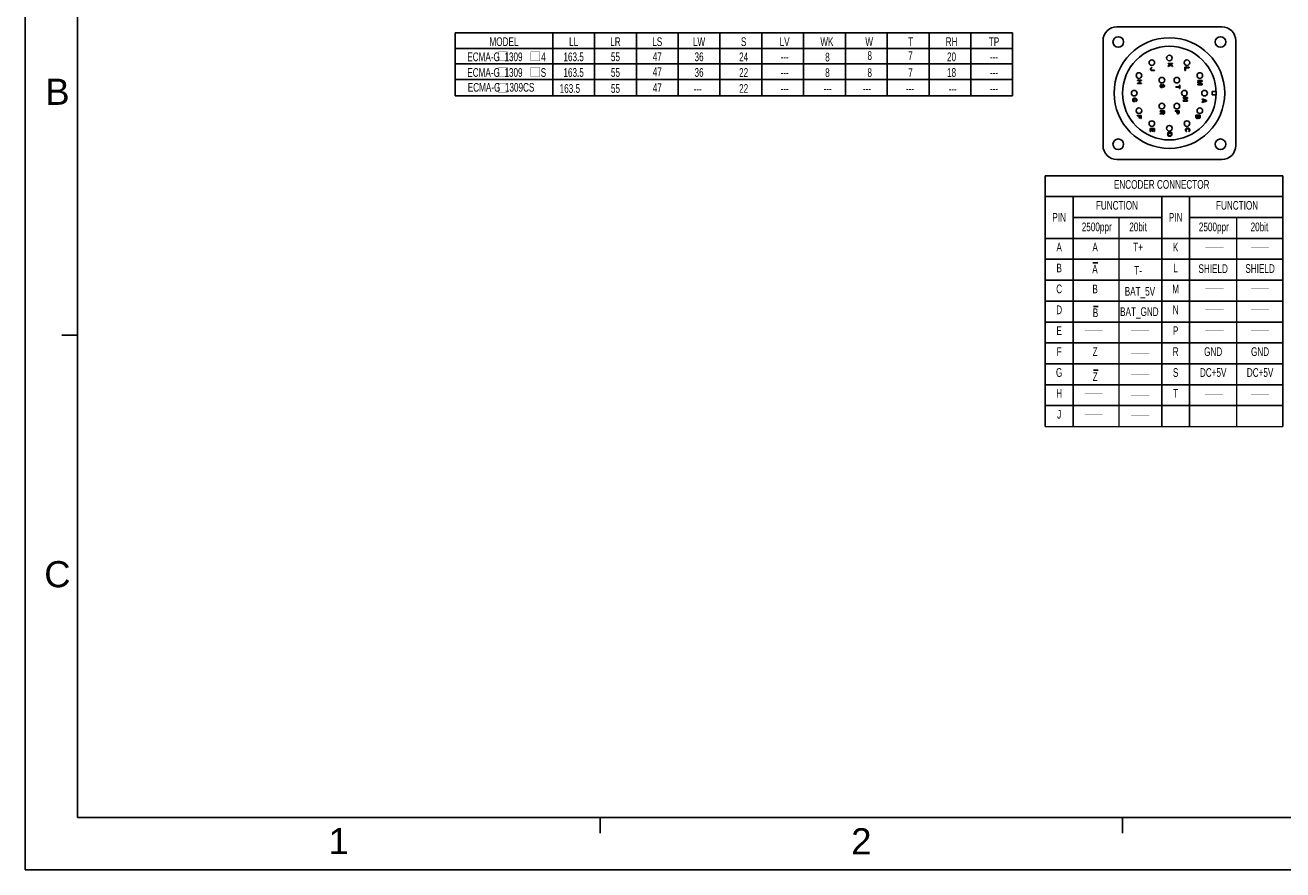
# Model space of a CAD drawing. Header units: millimetres. Extents: x -95 to 535, y -111 to 334.
# Tile 1 of 17: x -95 to 266, y -111 to 131. Entities that reach past the tile are written whole.
import ezdxf
from ezdxf.enums import TextEntityAlignment as Align

# ---------------------------------------------------------------- set-up
doc = ezdxf.new("R2010")
doc.units = ezdxf.units.MM
doc.header["$LTSCALE"] = 23.1
doc.layers.get('0').update_dxf_attribs({"linetype": 'CONTINUOUS'})
for name, color, linetype in [('3_ALL_AXES', 7, 'CONTINUOUS'), ('7_ALL_FEATURES', 7, 'CONTINUOUS'), ('DRAWING FRAME', 1, 'CONTINUOUS')]:
    doc.layers.add(name, color=color, linetype=linetype)
doc.styles.add('ARIAL', font='ARIAL.TTF')
doc.styles.get("Standard").update_dxf_attribs({"font": 'txt', "width": 0.7})

# ---------------------------------------------------------------- blocks, each defined once
blk = doc.blocks.new('OVER_BAR_BL0', base_point=(178.65, 78.19))
at = {"color": 7, "linetype": 'Continuous'}
blk.add_line((177.97, 79.72), (179.33, 79.72), dxfattribs=at)
at = {"color": 7, "linetype": 'Continuous', "width": 0.7}
blk.add_text('A', height=2.5, dxfattribs=at).set_placement((177.77, 76.66))
blk = doc.blocks.new('OVER_BAR_BL1', base_point=(178.78, 65.66))
at = {"color": 7, "linetype": 'Continuous'}
blk.add_line((178.1, 67.19), (179.47, 67.19), dxfattribs=at)
at = {"color": 7, "linetype": 'Continuous', "width": 0.7}
blk.add_text('B', height=2.5, dxfattribs=at).set_placement((177.91, 64.13))
blk = doc.blocks.new('OVER_BAR_BL2', base_point=(178.78, 47.33))
at = {"color": 7, "linetype": 'Continuous'}
blk.add_line((178.1, 48.87), (179.47, 48.87), dxfattribs=at)
at = {"color": 7, "linetype": 'Continuous', "width": 0.7}
blk.add_text('Z', height=2.5, dxfattribs=at).set_placement((177.91, 45.8))

msp = doc.modelspace()

# ---------------------------------------------------------------- linework, layer by layer
at = {"color": 7, "linetype": 'Continuous'}
for p, q in [((28.873, 129.1797), (188.873, 129.1797)), ((28.873, 129.1797), (28.873, 111.1231)), ((56.873, 129.1797), (56.873, 111.1231)), ((68.873, 129.1797), (68.873, 111.1231)), ((80.873, 129.1797), (80.873, 111.1231)), ((92.873, 129.1797), (92.873, 111.1231)), ((104.873, 129.1797), (104.873, 111.1231)), ((116.873, 129.1797), (116.873, 111.1231)), ((128.873, 129.1797), (128.873, 111.1231)), ((140.873, 129.1797), (140.873, 111.1231)), ((152.873, 129.1797), (152.873, 111.1231)), ((164.873, 129.1797), (164.873, 111.1231)), ((176.873, 129.1797), (176.873, 111.1231)), ((188.873, 129.1797), (188.873, 111.1231)), ((28.873, 124.6797), (188.873, 124.6797)), ((28.873, 120.3284), (188.873, 120.3284)), ((228.6036, 119.1975), (228.5015, 119.0975)), ((228.7057, 119.2475), (228.6036, 119.1975)), ((228.8334, 119.2725), (228.7057, 119.2475)), ((228.8334, 119.1225), (228.8334, 119.2725)), ((233.5449, 120.2725), (233.5449, 120.4225)), ((233.5449, 120.4225), (234.7449, 120.4225)), ((233.9534, 120.2725), (233.5449, 120.2725)), ((233.5449, 119.7225), (234.1321, 120.0975)), ((234.2598, 119.9725), (233.5449, 119.5225)), ((233.5449, 119.5225), (233.5449, 119.7225)), ((234.1321, 120.0975), (233.9534, 120.2725)), ((234.1576, 120.2725), (234.7449, 119.7225)), ((234.7449, 120.2725), (234.1576, 120.2725)), ((234.7449, 119.5225), (234.2598, 119.9725)), ((234.7449, 120.4225), (234.7449, 120.2725)), ((234.7449, 119.7225), (234.7449, 119.5225)), ((238.3249, 118.4225), (238.3249, 119.3225)), ((238.3249, 119.3225), (239.5249, 119.3225)), ((238.4781, 119.1725), (238.4781, 118.4225)), ((239.5249, 119.1725), (238.4781, 119.1725)), ((239.5249, 119.3225), (239.5249, 119.1725)), ((28.873, 115.8284), (188.873, 115.8284)), ((224.7049, 115.4925), (224.7049, 115.6425)), ((224.7049, 115.6425), (225.9049, 115.6425)), ((225.9049, 115.6425), (225.9049, 115.4925)), ((228.4504, 118.9975), (228.4249, 118.8725)), ((228.4249, 118.8725), (228.4249, 118.7725)), ((228.4249, 118.7725), (228.4504, 118.6475)), ((228.5015, 119.0975), (228.4504, 118.9975)), ((228.4504, 118.6475), (228.5015, 118.5475)), ((228.5015, 118.5475), (228.6036, 118.4475)), ((228.5781, 118.8725), (228.6036, 118.9725)), ((228.5781, 118.7725), (228.5781, 118.8725)), ((228.6036, 118.6725), (228.5781, 118.7725)), ((228.6036, 118.9725), (228.6547, 119.0475)), ((228.6547, 118.5975), (228.6036, 118.6725)), ((228.6036, 118.4475), (228.7057, 118.3975)), ((228.6547, 119.0475), (228.7312, 119.0975)), ((228.7312, 118.5475), (228.6547, 118.5975)), ((228.7057, 118.3975), (228.8334, 118.3725)), ((228.7312, 119.0975), (228.8334, 119.1225)), ((228.8334, 118.5225), (228.7312, 118.5475)), ((229.6249, 118.5225), (228.8334, 118.5225)), ((228.8334, 118.3725), (229.6249, 118.3725)), ((229.6249, 118.3725), (229.6249, 118.5225)), ((238.4781, 118.4225), (238.3249, 118.4225)), ((225.2666, 115.4925), (224.7049, 115.4925)), ((224.7049, 114.6425), (224.7049, 114.7925)), ((224.7049, 114.7925), (225.2666, 114.7925)), ((225.9049, 114.6425), (224.7049, 114.6425)), ((225.2666, 114.7925), (225.2666, 115.4925)), ((225.4198, 115.4925), (225.4198, 114.7925)), ((225.9049, 115.4925), (225.4198, 115.4925)), ((225.4198, 114.7925), (225.9049, 114.7925)), ((225.9049, 114.7925), (225.9049, 114.6425)), ((231.2837, 114.1875), (231.2582, 114.0625)), ((231.2582, 114.0625), (231.2582, 113.8625)), ((231.2582, 113.8625), (231.2837, 113.7375)), ((231.3603, 114.3125), (231.2837, 114.1875)), ((231.2837, 113.7375), (231.3348, 113.6375)), ((231.3348, 113.6375), (231.4369, 113.5375)), ((231.488, 114.3875), (231.3603, 114.3125)), ((231.4114, 114.0625), (231.4369, 114.1625)), ((231.4114, 113.8625), (231.4114, 114.0625)), ((231.4369, 113.7625), (231.4114, 113.8625)), ((231.4369, 114.1625), (231.5135, 114.2375)), ((231.488, 113.6875), (231.4369, 113.7625)), ((231.4369, 113.5375), (231.5391, 113.4875)), ((231.5901, 114.4125), (231.488, 114.3875)), ((231.5646, 113.6375), (231.488, 113.6875)), ((231.5135, 114.2375), (231.5901, 114.2625)), ((231.5391, 113.4875), (231.6667, 113.4875)), ((231.6412, 113.6375), (231.5646, 113.6375)), ((231.5901, 114.2625), (231.5901, 114.4125)), ((231.7178, 113.6875), (231.6412, 113.6375)), ((231.6667, 113.4875), (231.7688, 113.5375)), ((231.7688, 113.7625), (231.7178, 113.6875)), ((231.7944, 113.8625), (231.7688, 113.7625)), ((231.7688, 113.5375), (231.871, 113.6375)), ((231.8199, 114.1125), (231.7944, 114.0125)), ((231.7944, 114.0125), (231.7944, 113.8625)), ((231.871, 114.2125), (231.8199, 114.1125)), ((231.9731, 114.3125), (231.871, 114.2125)), ((231.871, 113.6375), (231.922, 113.7375)), ((231.922, 113.7375), (231.9476, 113.8625)), ((231.9476, 114.0125), (231.9731, 114.0875)), ((231.9476, 113.8625), (231.9476, 114.0125)), ((232.0752, 114.3375), (231.9731, 114.3125)), ((231.9731, 114.0875), (232.0242, 114.1625)), ((232.0242, 114.1625), (232.1008, 114.1875)), ((232.1773, 114.3375), (232.0752, 114.3375)), ((232.1008, 114.1875), (232.1518, 114.1875)), ((232.1518, 114.1875), (232.2284, 114.1625)), ((232.2795, 114.3125), (232.1773, 114.3375)), ((232.2284, 113.7375), (232.1773, 113.7125)), ((232.1773, 113.7125), (232.1773, 113.5625)), ((232.1773, 113.5625), (232.2539, 113.5875)), ((232.2284, 114.1625), (232.2795, 114.0875)), ((232.2795, 113.7875), (232.2284, 113.7375)), ((232.2539, 113.5875), (232.3561, 113.6625)), ((232.3816, 114.2125), (232.2795, 114.3125)), ((232.2795, 114.0875), (232.305, 114.0125)), ((232.305, 113.8625), (232.2795, 113.7875)), ((232.305, 114.0125), (232.305, 113.8625)), ((232.3561, 113.6625), (232.4327, 113.7625)), ((232.4327, 114.1125), (232.3816, 114.2125)), ((232.4582, 114.0125), (232.4327, 114.1125)), ((232.4327, 113.7625), (232.4582, 113.8875)), ((232.4582, 113.8875), (232.4582, 114.0125)), ((235.6749, 113.5925), (235.6749, 113.7425)), ((235.6749, 113.7425), (236.7472, 113.7425)), ((236.7472, 113.5925), (235.6749, 113.5925)), ((236.7472, 113.7425), (236.7472, 114.1425)), ((236.7472, 114.1425), (236.8749, 114.1425)), ((236.7472, 113.1925), (236.7472, 113.5925)), ((236.8749, 113.1925), (236.7472, 113.1925)), ((236.8749, 114.1425), (236.8749, 113.1925)), ((242.0582, 115.5125), (243.2582, 115.5125)), ((242.0582, 115.3625), (242.0582, 115.5125)), ((242.0582, 115.0125), (243.0029, 115.3625)), ((243.0029, 115.3625), (242.0582, 115.3625)), ((242.0582, 114.8125), (242.0582, 115.0125)), ((243.0029, 114.4625), (242.0582, 114.8125)), ((242.0582, 114.4625), (243.0029, 114.4625)), ((242.0582, 114.3125), (242.0582, 114.4625)), ((243.2582, 114.3125), (242.0582, 114.3125)), ((243.2582, 115.2875), (242.1859, 114.9125)), ((242.1859, 114.9125), (243.2582, 114.5375)), ((243.2582, 115.5125), (243.2582, 115.2875)), ((243.2582, 114.5375), (243.2582, 114.3125)), ((247.3012, 112.4025), (246.1106, 112.4025)), ((246.1106, 112.4025), (246.1106, 111.4025)), ((28.873, 111.1231), (188.873, 111.1231)), ((223.3349, 110.0325), (223.3604, 110.1575)), ((223.3349, 109.8075), (223.3349, 110.0325)), ((223.3604, 109.6825), (223.3349, 109.8075)), ((223.3604, 110.1575), (223.4115, 110.2575)), ((223.4115, 109.5825), (223.3604, 109.6825)), ((223.4115, 110.2575), (223.5136, 110.3575)), ((223.5136, 109.4825), (223.4115, 109.5825)), ((223.5136, 110.1325), (223.4881, 110.0325)), ((223.4881, 110.0325), (223.4881, 109.8075)), ((223.4881, 109.8075), (223.5136, 109.7075)), ((223.5136, 110.3575), (223.6157, 110.4075)), ((223.5647, 110.2075), (223.5136, 110.1325)), ((223.5136, 109.7075), (223.5647, 109.6325)), ((223.6157, 109.4575), (223.5136, 109.4825)), ((223.6412, 110.2575), (223.5647, 110.2075)), ((223.5647, 109.6325), (223.6412, 109.6075)), ((223.6157, 110.4075), (223.7434, 110.4325)), ((223.9987, 109.4575), (223.6157, 109.4575)), ((223.7434, 110.2825), (223.6412, 110.2575)), ((223.6412, 109.6075), (223.8455, 109.6075)), ((223.7434, 110.4325), (224.1264, 110.4325)), ((224.1264, 110.2825), (223.7434, 110.2825)), ((223.8455, 109.6075), (223.8455, 109.8325)), ((223.8455, 109.8325), (223.9987, 109.8325)), ((223.9987, 109.8325), (223.9987, 109.4575)), ((224.1264, 110.4325), (224.254, 110.4075)), ((224.2285, 110.2575), (224.1264, 110.2825)), ((224.3051, 110.2075), (224.2285, 110.2575)), ((224.2285, 109.6075), (224.3051, 109.6325)), ((224.2285, 109.4575), (224.2285, 109.6075)), ((224.3561, 109.4825), (224.2285, 109.4575)), ((224.254, 110.4075), (224.3561, 110.3575)), ((224.3561, 110.1325), (224.3051, 110.2075)), ((224.3051, 109.6325), (224.3561, 109.7075)), ((224.3561, 110.3575), (224.4583, 110.2575)), ((224.3817, 110.0325), (224.3561, 110.1325)), ((224.3561, 109.7075), (224.3817, 109.8075)), ((224.4583, 109.5825), (224.3561, 109.4825)), ((224.3817, 109.8075), (224.3817, 110.0325)), ((224.4583, 110.2575), (224.5093, 110.1575)), ((224.5093, 109.6825), (224.4583, 109.5825)), ((224.5093, 110.1575), (224.5349, 110.0325)), ((224.5349, 109.8075), (224.5093, 109.6825)), ((224.5349, 110.0325), (224.5349, 109.8075)), ((237.8482, 110.6025), (239.0482, 110.6025)), ((237.8482, 110.4525), (237.8482, 110.6025)), ((238.895, 110.4525), (237.8482, 110.4525)), ((237.8482, 109.8275), (238.895, 110.4525)), ((237.8482, 109.6025), (237.8482, 109.8275)), ((239.0482, 109.6025), (237.8482, 109.6025)), ((239.0482, 110.3775), (238.0269, 109.7525)), ((238.0269, 109.7525), (239.0482, 109.7525)), ((239.0482, 110.6025), (239.0482, 110.3775)), ((239.0482, 109.7525), (239.0482, 109.6025)), ((243.2949, 110.2325), (244.4949, 109.8325)), ((243.2949, 110.0825), (243.2949, 110.2325)), ((243.6012, 109.9825), (243.2949, 110.0825)), ((244.4949, 109.6325), (243.2949, 109.2325)), ((243.2949, 109.3825), (243.6012, 109.4825)), ((243.2949, 109.2325), (243.2949, 109.3825)), ((243.6012, 109.4825), (243.6012, 109.9825)), ((243.7034, 109.9575), (244.3927, 109.7325)), ((243.7034, 109.5075), (243.7034, 109.9575)), ((244.3927, 109.7325), (243.7034, 109.5075)), ((244.4949, 109.8325), (244.4949, 109.6325)), ((247.3012, 111.4025), (246.1106, 111.4025)), ((224.6149, 105.3725), (224.6149, 105.5225)), ((224.6149, 105.5225), (225.8149, 105.5225)), ((225.1766, 105.3725), (224.6149, 105.3725)), ((225.1766, 104.7225), (225.1766, 105.3725)), ((225.3298, 104.7225), (225.1766, 104.7225)), ((225.3298, 105.3725), (225.3298, 104.7225)), ((225.6617, 105.3725), (225.3298, 105.3725)), ((225.6617, 104.6225), (225.6617, 105.3725)), ((225.8149, 105.5225), (225.8149, 104.6225)), ((232.4582, 106.8025), (231.2582, 106.8025)), ((231.2582, 106.8025), (231.2582, 106.6525)), ((231.2582, 106.6525), (231.7944, 106.6525)), ((231.7944, 106.2275), (231.2582, 106.0275)), ((231.2582, 105.8525), (231.8454, 106.0775)), ((231.2582, 106.0275), (231.2582, 105.8525)), ((231.7944, 106.6525), (231.7944, 106.2275)), ((231.8454, 106.0775), (231.8965, 105.9775)), ((231.8965, 105.9775), (231.9986, 105.9025)), ((232.3305, 106.6525), (231.9476, 106.6525)), ((231.9476, 106.6525), (231.9476, 106.1775)), ((231.9476, 106.1775), (231.9731, 106.1025)), ((231.9731, 106.1025), (232.0242, 106.0525)), ((231.9986, 105.9025), (232.0752, 105.8775)), ((232.0242, 106.0525), (232.1008, 106.0275)), ((232.0752, 105.8775), (232.1773, 105.8775)), ((232.1008, 106.0275), (232.1773, 106.0275)), ((232.1773, 106.0275), (232.2539, 106.0525)), ((232.1773, 105.8775), (232.2539, 105.9025)), ((232.2539, 106.0525), (232.305, 106.1025)), ((232.2539, 105.9025), (232.3561, 105.9775)), ((232.305, 106.1025), (232.3305, 106.1775)), ((232.3305, 106.1775), (232.3305, 106.6525)), ((232.3561, 105.9775), (232.4327, 106.0775)), ((232.4327, 106.0775), (232.4582, 106.2025)), ((232.4582, 106.2025), (232.4582, 106.8025)), ((235.5082, 106.8525), (236.7082, 106.8525)), ((235.5082, 106.7025), (235.5082, 106.8525)), ((236.0444, 106.7025), (235.5082, 106.7025)), ((236.0444, 106.2525), (236.0444, 106.7025)), ((236.0699, 106.1275), (236.0444, 106.2525)), ((236.1465, 106.0275), (236.0699, 106.1275)), ((236.2486, 105.9525), (236.1465, 106.0275)), ((236.5805, 106.7025), (236.1976, 106.7025)), ((236.1976, 106.7025), (236.1976, 106.2275)), ((236.1976, 106.2275), (236.2231, 106.1525)), ((236.2231, 106.1525), (236.2742, 106.1025)), ((236.3252, 105.9275), (236.2486, 105.9525)), ((236.2742, 106.1025), (236.3508, 106.0775)), ((236.4273, 105.9275), (236.3252, 105.9275)), ((236.3508, 106.0775), (236.4273, 106.0775)), ((236.4273, 106.0775), (236.5039, 106.1025)), ((236.5039, 105.9525), (236.4273, 105.9275)), ((236.5039, 106.1025), (236.555, 106.1525)), ((236.6061, 106.0275), (236.5039, 105.9525)), ((236.555, 106.1525), (236.5805, 106.2275)), ((236.5805, 106.2275), (236.5805, 106.7025)), ((236.6827, 106.1275), (236.6061, 106.0275)), ((236.7082, 106.2525), (236.6827, 106.1275)), ((236.7082, 106.8525), (236.7082, 106.2525)), ((241.4849, 105.5825), (242.6849, 105.5825)), ((241.4849, 104.9825), (241.4849, 105.5825)), ((241.5104, 104.8575), (241.4849, 104.9825)), ((241.587, 104.7575), (241.5104, 104.8575)), ((241.6891, 104.6825), (241.587, 104.7575)), ((241.6381, 105.4325), (242.021, 105.4325)), ((241.6381, 104.9575), (241.6381, 105.4325)), ((241.6636, 104.8825), (241.6381, 104.9575)), ((241.7147, 104.8325), (241.6636, 104.8825)), ((241.7912, 104.8075), (241.7147, 104.8325)), ((241.8678, 104.8075), (241.7912, 104.8075)), ((241.9444, 104.8325), (241.8678, 104.8075)), ((241.9955, 104.8825), (241.9444, 104.8325)), ((242.0721, 104.7575), (241.97, 104.6825)), ((242.021, 104.9575), (241.9955, 104.8825)), ((242.021, 105.4325), (242.021, 104.9575)), ((242.0976, 104.8075), (242.0721, 104.7575)), ((242.1232, 104.7575), (242.0976, 104.8075)), ((242.2253, 104.6825), (242.1232, 104.7575)), ((242.5317, 105.4325), (242.1742, 105.4325)), ((242.1742, 105.4325), (242.1742, 104.9575)), ((242.1742, 104.9575), (242.1998, 104.8825)), ((242.1998, 104.8825), (242.2508, 104.8325)), ((242.2508, 104.8325), (242.3274, 104.8075)), ((242.3274, 104.8075), (242.3785, 104.8075)), ((242.3785, 104.8075), (242.4551, 104.8325)), ((242.4551, 104.8325), (242.5061, 104.8825)), ((242.5827, 104.7575), (242.4806, 104.6825)), ((242.5061, 104.8825), (242.5317, 104.9575)), ((242.5317, 104.9575), (242.5317, 105.4325)), ((242.6593, 104.8575), (242.5827, 104.7575)), ((242.6849, 104.9825), (242.6593, 104.8575)), ((242.6849, 105.5825), (242.6849, 104.9825)), ((225.8149, 104.6225), (225.6617, 104.6225)), ((228.3749, 101.7925), (229.5749, 101.7925)), ((228.3749, 100.8925), (228.3749, 101.7925)), ((228.9366, 101.6425), (228.5281, 101.6425)), ((228.5281, 101.6425), (228.5281, 100.8925)), ((228.9366, 100.9925), (228.9366, 101.6425)), ((229.4217, 101.6425), (229.0898, 101.6425)), ((229.0898, 101.6425), (229.0898, 100.9925)), ((229.4217, 100.8925), (229.4217, 101.6425)), ((229.5749, 101.7925), (229.5749, 100.8925)), ((238.5149, 101.4225), (238.5404, 101.5475)), ((238.5149, 101.1975), (238.5149, 101.4225)), ((238.5404, 101.0725), (238.5149, 101.1975)), ((238.5404, 101.5475), (238.5915, 101.6475)), ((238.5915, 101.6475), (238.6936, 101.7475)), ((238.6936, 101.5225), (238.6681, 101.4225)), ((238.6681, 101.4225), (238.6681, 101.1975)), ((238.6681, 101.1975), (238.6936, 101.0975)), ((238.6936, 101.7475), (238.7957, 101.7975)), ((238.7447, 101.5975), (238.6936, 101.5225)), ((238.6936, 101.0975), (238.7447, 101.0225)), ((238.8212, 101.6475), (238.7447, 101.5975)), ((238.7957, 101.7975), (238.9234, 101.8225)), ((238.9234, 101.6725), (238.8212, 101.6475)), ((238.9234, 101.8225), (239.3064, 101.8225)), ((239.3064, 101.6725), (238.9234, 101.6725)), ((239.3064, 101.8225), (239.434, 101.7975)), ((239.4085, 101.6475), (239.3064, 101.6725)), ((239.4851, 101.5975), (239.4085, 101.6475)), ((239.434, 101.7975), (239.5361, 101.7475)), ((239.5361, 101.5225), (239.4851, 101.5975)), ((239.4851, 101.0225), (239.5361, 101.0975)), ((239.5361, 101.7475), (239.6383, 101.6475)), ((239.5617, 101.4225), (239.5361, 101.5225)), ((239.5361, 101.0975), (239.5617, 101.1975)), ((239.5617, 101.1975), (239.5617, 101.4225)), ((239.6383, 101.6475), (239.6893, 101.5475)), ((239.6893, 101.5475), (239.7149, 101.4225)), ((239.7149, 101.1975), (239.6893, 101.0725)), ((239.7149, 101.4225), (239.7149, 101.1975)), ((241.7657, 104.6575), (241.6891, 104.6825)), ((241.8934, 104.6575), (241.7657, 104.6575)), ((241.97, 104.6825), (241.8934, 104.6575)), ((242.3019, 104.6575), (242.2253, 104.6825)), ((242.404, 104.6575), (242.3019, 104.6575)), ((242.4806, 104.6825), (242.404, 104.6575)), ((228.5281, 100.8925), (228.3749, 100.8925)), ((229.0898, 100.9925), (228.9366, 100.9925)), ((229.5749, 100.8925), (229.4217, 100.8925)), ((233.3849, 100.5625), (234.5849, 100.5625)), ((233.3849, 99.9625), (233.3849, 100.5625)), ((233.4104, 99.8375), (233.3849, 99.9625)), ((233.4615, 99.7375), (233.4104, 99.8375)), ((233.5636, 99.6375), (233.4615, 99.7375)), ((233.5381, 100.4125), (234.4317, 100.4125)), ((233.5381, 99.9625), (233.5381, 100.4125)), ((233.5636, 99.8625), (233.5381, 99.9625)), ((233.6147, 99.7875), (233.5636, 99.8625)), ((233.6657, 99.5875), (233.5636, 99.6375)), ((233.6912, 99.7375), (233.6147, 99.7875)), ((233.7934, 99.5625), (233.6657, 99.5875)), ((233.7934, 99.7125), (233.6912, 99.7375)), ((234.1764, 99.7125), (233.7934, 99.7125)), ((234.1764, 99.5625), (233.7934, 99.5625)), ((234.2785, 99.7375), (234.1764, 99.7125)), ((234.304, 99.5875), (234.1764, 99.5625)), ((234.3551, 99.7875), (234.2785, 99.7375)), ((234.4061, 99.6375), (234.304, 99.5875)), ((234.4061, 99.8625), (234.3551, 99.7875)), ((234.4317, 99.9625), (234.4061, 99.8625)), ((234.5083, 99.7375), (234.4061, 99.6375)), ((234.4317, 100.4125), (234.4317, 99.9625)), ((234.5593, 99.8375), (234.5083, 99.7375)), ((234.5849, 99.9625), (234.5593, 99.8375)), ((234.5849, 100.5625), (234.5849, 99.9625)), ((238.5915, 100.9725), (238.5404, 101.0725)), ((238.6936, 100.8725), (238.5915, 100.9725)), ((238.8212, 100.8475), (238.6936, 100.8725)), ((238.7447, 101.0225), (238.8212, 100.9975)), ((238.8212, 100.9975), (238.8212, 100.8475)), ((239.4085, 100.9975), (239.4851, 101.0225)), ((239.4085, 100.8475), (239.4085, 100.9975)), ((239.5361, 100.8725), (239.4085, 100.8475)), ((239.6383, 100.9725), (239.5361, 100.8725)), ((239.6893, 101.0725), (239.6383, 100.9725)), ((198.2325, 88.189), (266.4155, 88.189)), ((198.2325, 88.189), (198.2325, 16.189)), ((266.4155, 88.189), (266.4155, 16.189)), ((198.2325, 82.189), (266.4155, 82.189)), ((206.2325, 82.189), (206.2325, 16.189)), ((231.6641, 82.189), (231.6641, 16.189)), ((239.6641, 82.189), (239.6641, 16.189)), ((206.2325, 76.189), (231.6641, 76.189)), ((239.6641, 76.189), (266.4155, 76.189)), ((198.2325, 70.189), (266.4155, 70.189)), ((198.2325, 64.189), (266.4155, 64.189)), ((198.2325, 58.189), (266.4155, 58.189)), ((198.2325, 52.189), (266.4155, 52.189)), ((198.2325, 46.189), (266.4155, 46.189)), ((198.2325, 40.189), (266.4155, 40.189)), ((198.2325, 34.189), (266.4155, 34.189)), ((198.2325, 28.189), (266.4155, 28.189)), ((198.2325, 22.189), (266.4155, 22.189))]:
    msp.add_line(p, q, dxfattribs=at)
at = {"color": 7, "linetype": 'Continuous', "lineweight": 0}
for p, q in [((219.3321, 76.189), (219.3321, 16.189)), ((253.1263, 76.189), (253.1263, 16.189)), ((198.2325, 16.189), (266.4155, 16.189))]:
    msp.add_line(p, q, dxfattribs=at)
at = {"color": 7, "linetype": 'Continuous', "lineweight": 0, "const_width": 0.1}
for points in [[(41.3313, 121.1469), (43.9355, 121.1469), (43.9355, 123.7511), (41.3313, 123.7511), (41.3313, 121.1469)], [(50.5558, 121.1469), (53.16, 121.1469), (53.16, 123.7511), (50.5558, 123.7511), (50.5558, 121.1469)], [(41.3313, 116.6469), (43.9355, 116.6469), (43.9355, 119.2511), (41.3313, 119.2511), (41.3313, 116.6469)], [(50.5558, 116.6469), (53.16, 116.6469), (53.16, 119.2511), (50.5558, 119.2511), (50.5558, 116.6469)], [(41.3313, 112.1544), (43.9355, 112.1544), (43.9355, 114.7585), (41.3313, 114.7585), (41.3313, 112.1544)], [(257.2899, 67.689), (262.4983, 67.689)], [(257.2899, 55.689), (262.4983, 55.689)], [(257.2899, 49.689), (262.4983, 49.689)], [(222.8606, 43.689), (228.069, 43.689)], [(257.2899, 43.689), (262.4983, 43.689)], [(222.8606, 37.0914), (228.069, 37.0914)], [(222.8606, 31.0914), (228.069, 31.0914)], [(244.0508, 25.3041), (249.2591, 25.3041)], [(257.2899, 25.3041), (262.4983, 25.3041)], [(222.8606, 25.0914), (228.069, 25.0914)], [(222.8606, 19.4391), (228.069, 19.4391)]]:
    msp.add_lwpolyline(points, dxfattribs=at)
at = {"color": 7, "linetype": 'Continuous', "const_width": 0.1}
for points in [[(244.2117, 67.689), (249.42, 67.689)], [(244.2117, 55.689), (249.42, 55.689)], [(244.2117, 49.689), (249.42, 49.689)], [(209.5366, 43.689), (214.7449, 43.689)], [(244.2117, 43.689), (249.42, 43.689)], [(209.5366, 25.689), (214.7449, 25.689)], [(209.5366, 19.689), (214.7449, 19.689)]]:
    msp.add_lwpolyline(points, dxfattribs=at)
at = {"layer": '3_ALL_AXES', "color": 7, "linetype": 'Continuous'}
for centre, radius in [((219.1906, 126.5825), 1.525), ((233.8706, 111.9025), 15.875), ((248.5506, 126.5825), 1.525), ((233.8706, 111.9025), 13.44), ((233.8706, 121.9938), 0.8), ((228.8249, 120.6418), 0.8), ((238.9162, 120.6418), 0.8), ((225.1312, 116.9481), 0.8), ((231.7206, 115.6264), 0.8), ((236.0206, 115.6264), 0.8), ((242.6099, 116.9481), 0.8), ((223.7792, 111.9025), 0.8), ((238.1706, 111.9025), 0.8), ((243.9619, 111.9025), 0.8), ((231.7206, 108.1786), 0.8), ((236.0206, 108.1786), 0.8), ((225.1312, 106.8568), 0.8), ((242.6099, 106.8568), 0.8), ((228.8249, 103.1631), 0.8), ((233.8706, 101.8112), 0.8), ((238.9162, 103.1631), 0.8), ((219.1906, 97.2225), 1.525), ((248.5506, 97.2225), 1.525)]:
    msp.add_circle(centre, radius, dxfattribs=at)
at = {"layer": '7_ALL_FEATURES', "color": 7, "linetype": 'Continuous'}
for p, q in [((248.9206, 130.9525), (218.8206, 130.9525)), ((214.8206, 126.9525), (214.8206, 96.8525)), ((252.9206, 96.8525), (252.9206, 126.9525)), ((218.8206, 92.8525), (248.9206, 92.8525))]:
    msp.add_line(p, q, dxfattribs=at)
for centre, start, end in [((218.8206, 126.9525), 90, 180), ((248.9206, 126.9525), 0, 90), ((218.8206, 96.8525), 180, 270), ((248.9206, 96.8525), 270, 0)]:
    msp.add_arc(centre, 4, start, end, dxfattribs=at)
at = {"layer": 'DRAWING FRAME', "color": 4}
for p, q in [((-94.5553, 334.3981), (-94.5553, -111.1019)), ((-94.5553, -111.1019), (535.4447, -111.1019))]:
    msp.add_line(p, q, dxfattribs=at)
at = {"layer": 'DRAWING FRAME', "color": 3}
for p, q in [((-79.5553, 319.3981), (-79.5553, -96.1019)), ((-79.5553, 42.3981), (-84.0553, 42.3981)), ((520.4447, -96.1019), (-79.5553, -96.1019)), ((70.4447, -96.1019), (70.4447, -100.6019)), ((220.4447, -96.1019), (220.4447, -100.6019))]:
    msp.add_line(p, q, dxfattribs=at)

# ---------------------------------------------------------------- block references
at = {"color": 7, "linetype": 'Continuous'}
for name, p in [('OVER_BAR_BL0', (212.6131, 61.6526)), ('OVER_BAR_BL1', (212.7479, 49.1209)), ('OVER_BAR_BL2', (212.7479, 30.795))]:
    msp.add_blockref(name, p, dxfattribs=at)

# ---------------------------------------------------------------- texts
at = {"color": 7, "linetype": 'Continuous', "width": 0.7}
for s, p in [('MODEL', (42.873, 125.4297)), ('LL', (62.873, 125.4297)), ('LR', (74.873, 125.4297)), ('LS', (86.873, 125.4297)), ('LW', (98.873, 125.4297)), ('S', (111.6717, 125.4297)), ('LV', (123.4315, 125.4297)), ('WK', (135.5643, 125.4297)), ('W', (147.6971, 125.4297)), ('T', (159.617, 125.4297)), ('RH', (171.3514, 125.4297)), ('TP', (183.537, 125.4297)), ('163.5', (62.873, 121.0784)), ('55', (74.873, 121.0784)), ('47', (86.873, 121.1124)), ('36', (98.873, 121.0784)), ('24', (111.6717, 121.0784)), ('8', (135.7244, 120.9994)), ('8', (147.8572, 121.4248)), ('7', (159.5643, 121.4248)), ('20', (171.3514, 121.0784)), ('47', (86.873, 116.7706)), ('---', (123.4315, 121.0784)), ('---', (183.537, 121.0784)), ('163.5', (62.873, 116.5784)), ('55', (74.873, 116.5784)), ('36', (98.873, 116.5784)), ('22', (111.6717, 116.5784)), ('---', (123.4315, 116.5784)), ('8', (135.7244, 116.5328)), ('8', (147.8572, 116.5328)), ('7', (159.5643, 116.5328)), ('18', (171.3514, 116.5784)), ('---', (183.537, 116.5784)), ('ECMA-G  1309CS', (42.0449, 112.3174)), ('163.5', (61.7854, 111.9892)), ('55', (74.873, 111.9892)), ('47', (86.873, 112.1814)), ('---', (98.5016, 111.8911)), ('22', (111.6717, 111.9892)), ('---', (123.4315, 111.9892)), ('---', (135.7772, 111.9892)), ('---', (147.0585, 111.9892)), ('---', (159.4042, 111.9892)), ('---', (171.6498, 111.8911)), ('---', (183.537, 111.9892)), ('ENCODER CONNECTOR', (231.6641, 84.439)), ('FUNCTION', (218.8163, 78.439)), ('FUNCTION', (253.3037, 78.439)), ('PIN', (202.2325, 75.0104)), ('PIN', (235.6641, 75.0104)), ('A', (202.2325, 66.439)), ('A', (212.5574, 66.439)), ('K', (235.6641, 66.439)), ('B', (202.2325, 60.439)), ('L', (235.6641, 60.439)), ('SHIELD', (246.4406, 60.2617)), ('C', (202.2325, 54.439)), ('B', (212.5574, 54.439)), ('BAT_5V', (225.4195, 53.7537)), ('M', (235.6641, 54.439)), ('D', (202.2325, 48.439)), ('N', (235.6641, 48.439)), ('BAT_GND', (225.2524, 47.9117)), ('E', (202.2325, 42.439)), ('P', (235.6641, 42.439)), ('F', (202.2325, 36.439)), ('Z', (212.5574, 36.439)), ('R', (235.6641, 36.439)), ('GND', (246.4406, 36.439)), ('G', (202.2325, 30.439)), ('S', (235.6641, 30.439)), ('DC+5V', (246.4406, 30.439)), ('H', (202.2325, 24.439)), ('T', (235.6641, 24.439)), ('J', (202.2325, 18.439))]:
    msp.add_text(s, height=2.5, dxfattribs=at).set_placement(p, align=Align.CENTER)
at = {"color": 7, "linetype": 'Continuous', "lineweight": 0, "width": 0.7}
for s, p in [('2500ppr', (213.0137, 72.2413)), ('20bit', (224.8894, 72.2413)), ('2500ppr', (246.6218, 72.2413)), ('20bit', (259.7141, 72.2413)), ('T+', (224.8894, 66.439)), ('T-', (224.8894, 59.7536)), ('SHIELD', (259.9029, 60.2973)), ('GND', (259.9029, 36.439)), ('DC+5V', (259.9029, 30.439))]:
    msp.add_text(s, height=2.5, dxfattribs=at).set_placement(p, align=Align.CENTER)
at = {"color": 7, "linetype": 'Continuous', "lineweight": 0, "char_height": 2.5, "attachment_point": 2}
for s, insert, width in [('ECMA-G  1309', (40.2793, 123.5784), 19.851866), ('4', (54.2168, 123.5784), 19.25), ('ECMA-G  1309', (40.2793, 119.0784), 19.851866), ('S', (54.2168, 119.0784), 19.25)]:
    msp.add_mtext(s, dxfattribs=dict(at, insert=insert, width=width))
at = {"layer": 'DRAWING FRAME', "color": 1, "style": 'ARIAL'}
for s, p in [('B', (-85.2928, 112.2911)), ('C', (-85.2928, -26.2089)), ('1', (-4.5464, -102.845)), ('2', (145.4536, -102.845))]:
    msp.add_text(s, height=7.5, dxfattribs=at).set_placement(p, align=Align.MIDDLE)

doc.saveas('drawing.dxf')
